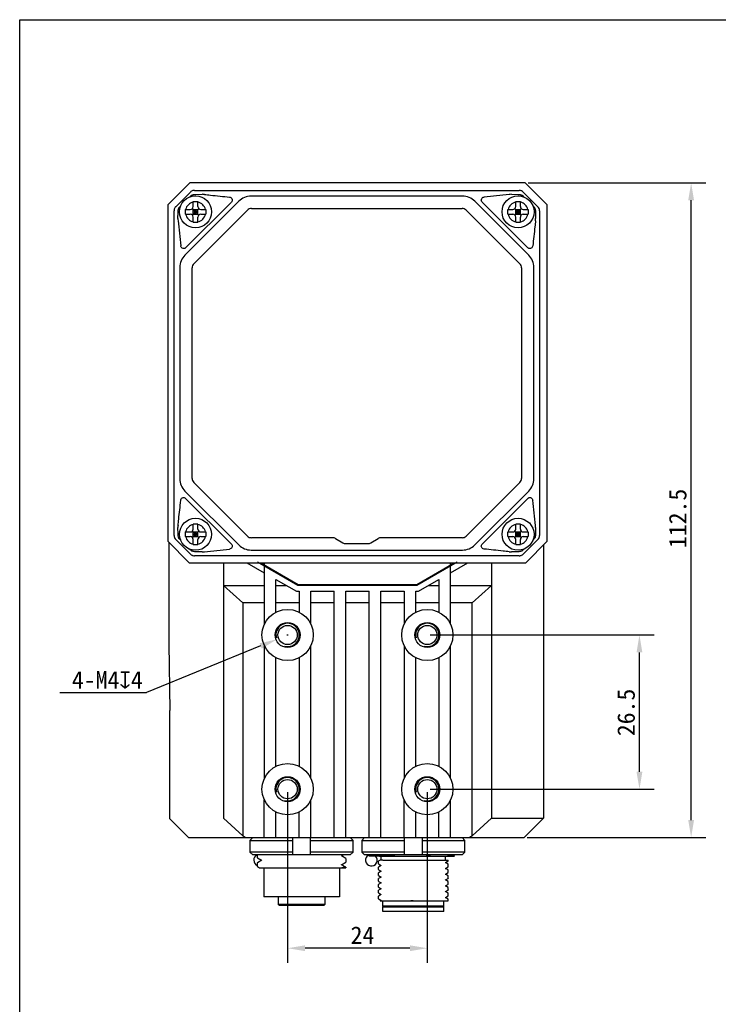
# Model space of a CAD drawing. Header units: millimetres. Extents: x 29 to 427, y -9 to 296.
# Tile 2 of 4: x 29 to 149, y 127 to 296. Entities that reach past the tile are written whole.
import ezdxf

# ---------------------------------------------------------------- set-up
doc = ezdxf.new("R2010")
doc.units = ezdxf.units.MM
doc.header["$LTSCALE"] = 23.1
doc.header["$PDMODE"] = 3
doc.header["$PDSIZE"] = 8
doc.layers.get('0').update_dxf_attribs({"linetype": 'CONTINUOUS'})
doc.layers.get('Defpoints').update_dxf_attribs({"linetype": 'CONTINUOUS'})
doc.layers.add('00_COMPONENTS', color=7, linetype='CONTINUOUS')
doc.layers.add('51__DRAFT_DIMS', color=7, linetype='CONTINUOUS')
doc.styles.get("Standard").update_dxf_attribs({"font": 'simfang.ttf'})
doc.dimstyles.new('DIMSTYLE_1', dxfattribs={"dimtxt": 3, "dimasz": 3, "dimexe": 2.5, "dimexo": 0.5, "dimgap": 0.75, "dimtad": 1, "dimdec": 1, "dimdsep": 46, "dimtxsty": 'Standard', "dimblk": '_FILLED', "dimcen": 0.09, "dimclrd": 8, "dimclre": 8, "dimclrt": 256, "dimazin": 2, "dimtp": 0.2, "dimtm": 0.2, "dimtfac": 1, "dimtdec": 1, "dimtofl": 0, "dimtmove": 0, "dimatfit": 3, "dimldrblk": '_FILLED', "dimfxl": 0, "dimtolj": 1, "dimarcsym": 0})
doc.dimstyles.new('DIMSTYLE_2', dxfattribs={"dimtxt": 3, "dimasz": 3, "dimexe": 2.5, "dimexo": 0.5, "dimtad": 1, "dimdsep": 46, "dimtxsty": 'Standard', "dimblk": '_FILLED', "dimcen": 0.09, "dimclrd": 8, "dimclre": 8, "dimclrt": 256, "dimazin": 2, "dimtp": 0.1, "dimtm": 0.1, "dimtfac": 1, "dimtofl": 0, "dimtmove": 0, "dimatfit": 1, "dimldrblk": '_FILLED', "dimfxl": 0, "dimtolj": 1, "dimarcsym": 0})

# ---------------------------------------------------------------- blocks, each defined once
blk = doc.blocks.new('_FILLED')
at = {"color": 0, "linetype": 'ByBlock'}
blk.add_solid([(0, 0), (-1, 0.167), (-1, -0.167)], dxfattribs=at)
blk = doc.blocks.new('*D1')
at = {"layer": '51__DRAFT_DIMS', "color": 8, "lineweight": -2}
for p, q in [((74.59, 163.45), (74.59, 134.12)), ((98.59, 163.45), (98.59, 134.12)), ((95.59, 136.62), (77.59, 136.62))]:
    blk.add_line(p, q, dxfattribs=at)
at = {"layer": 'Defpoints', "color": 0}
for p in [(74.59, 163.95), (98.59, 163.95), (74.59, 136.62)]:
    blk.add_point(p, dxfattribs=at)
at = {"layer": '51__DRAFT_DIMS', "color": 8, "lineweight": -2, "xscale": 3, "yscale": 3, "zscale": 3, "rotation": 180}
blk.add_blockref('_FILLED', (74.59, 136.62), dxfattribs=at)
at = {"layer": '51__DRAFT_DIMS', "color": 8, "lineweight": -2, "xscale": 3, "yscale": 3, "zscale": 3}
blk.add_blockref('_FILLED', (98.59, 136.62), dxfattribs=at)
at = {"layer": '51__DRAFT_DIMS', "insert": (87.45, 140.37), "char_height": 3, "attachment_point": 2}
blk.add_mtext('\\A1;24', dxfattribs=at)
blk = doc.blocks.new('*D2')
at = {"layer": '51__DRAFT_DIMS', "color": 8, "lineweight": -2}
for p, q in [((99.09, 190.45), (137.53, 190.45)), ((135.03, 166.95), (135.03, 187.45)), ((99.09, 163.95), (137.53, 163.95))]:
    blk.add_line(p, q, dxfattribs=at)
at = {"layer": 'Defpoints', "color": 0}
for p in [(98.59, 190.45), (135.03, 190.45), (98.59, 163.95)]:
    blk.add_point(p, dxfattribs=at)
at = {"layer": '51__DRAFT_DIMS', "color": 8, "lineweight": -2, "xscale": 3, "yscale": 3, "zscale": 3}
for p, rotation in [((135.03, 190.45), 90), ((135.03, 163.95), 270)]:
    blk.add_blockref('_FILLED', p, dxfattribs=dict(at, rotation=rotation))
at = {"layer": '51__DRAFT_DIMS', "insert": (131.23, 177.14), "char_height": 3, "attachment_point": 2, "rotation": 90}
blk.add_mtext('\\A1;26.5', dxfattribs=at)
blk = doc.blocks.new('*D3')
at = {"layer": '51__DRAFT_DIMS', "color": 8}
for p, q in [((74.5, 190.45), (74.68, 190.45)), ((74.59, 190.36), (74.59, 190.54))]:
    blk.add_line(p, q, dxfattribs=at)
at = {"layer": '51__DRAFT_DIMS', "color": 8, "lineweight": -2}
for p in [(69.96, 188.56), (35.44, 180.54)]:
    blk.add_line(p, (50.33, 180.54), dxfattribs=at)
at = {"layer": 'Defpoints', "color": 0}
for p in [(76.44, 191.21), (72.74, 189.69)]:
    blk.add_point(p, dxfattribs=at)
at = {"layer": '51__DRAFT_DIMS', "color": 8, "linetype": 'ByBlock', "lineweight": -2, "xscale": 3, "yscale": 3, "zscale": 3, "rotation": 22.21256724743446}
blk.add_blockref('_FILLED', (72.74, 189.69), dxfattribs=at)
at = {"layer": '51__DRAFT_DIMS', "insert": (49.7, 184.23), "char_height": 3, "attachment_point": 3}
blk.add_mtext('\\A1;{4-M4{\\fgdt;x}4}', dxfattribs=at)
blk = doc.blocks.new('*D8')
at = {"layer": '51__DRAFT_DIMS', "color": 8, "lineweight": -2}
for p, q in [((115.89, 268.15), (146.41, 268.15)), ((143.91, 158.65), (143.91, 265.15)), ((115.75, 155.65), (146.41, 155.65))]:
    blk.add_line(p, q, dxfattribs=at)
at = {"layer": 'Defpoints', "color": 0}
for p in [(115.39, 268.15), (143.91, 268.15), (115.25, 155.65)]:
    blk.add_point(p, dxfattribs=at)
at = {"layer": '51__DRAFT_DIMS', "color": 8, "linetype": 'ByBlock', "lineweight": -2, "xscale": 3, "yscale": 3, "zscale": 3}
for p, rotation in [((143.91, 268.15), 90), ((143.91, 155.65), 270)]:
    blk.add_blockref('_FILLED', p, dxfattribs=dict(at, rotation=rotation))
at = {"layer": '51__DRAFT_DIMS', "insert": (140.1, 210.48), "char_height": 3, "attachment_point": 2, "rotation": 90}
blk.add_mtext('\\A1;112.5', dxfattribs=at)

msp = doc.modelspace()

# ---------------------------------------------------------------- linework, layer by layer
msp.add_line((58.588, 266.851), (86.588, 266.851))
msp.add_lwpolyline([(28.566, 296.178), (427.252, 296.178), (427.252, -9.445), (28.566, -9.445)], close=True)
at = {"layer": '00_COMPONENTS', "color": 0}
for p, q in [((57.788, 268.151), (53.988, 264.351)), ((115.388, 268.151), (57.788, 268.151)), ((119.188, 264.351), (115.388, 268.151)), ((53.988, 264.351), (53.988, 206.551)), ((119.188, 206.551), (119.188, 264.351)), ((53.988, 206.551), (57.688, 202.851)), ((115.488, 202.851), (119.188, 206.551)), ((57.688, 202.851), (115.488, 202.851)), ((69.988, 202.851), (76.397, 199.151)), ((96.78, 199.151), (103.188, 202.851)), ((76.397, 199.151), (96.78, 199.151))]:
    msp.add_line(p, q, dxfattribs=at)
at = {"layer": '00_COMPONENTS', "color": 7}
for p, q in [((57.881, 266.558), (55.367, 264.044)), ((57.752, 265.702), (58.054, 266.003)), ((58.588, 266.851), (114.36, 266.851)), ((58.816, 266.153), (59.917, 266.169)), ((104.633, 265.856), (68.314, 265.856)), ((113.031, 266.169), (114.131, 266.153)), ((114.894, 266.003), (115.195, 265.702)), ((117.581, 264.044), (115.067, 266.558)), ((55.921, 263.871), (56.223, 264.172)), ((66.193, 264.977), (56.947, 255.732)), ((64.949, 264.849), (57.076, 256.975)), ((58.374, 264.051), (58.374, 264.901)), ((59.174, 264.901), (59.085, 264.901)), ((59.174, 264.051), (59.174, 264.901)), ((116, 255.732), (106.754, 264.977)), ((115.872, 256.975), (107.998, 264.849)), ((113.774, 264.051), (113.774, 264.901)), ((114.574, 264.901), (114.485, 264.901)), ((114.574, 264.051), (114.574, 264.901)), ((116.725, 264.172), (117.026, 263.871)), ((55.074, 207.565), (55.074, 263.336)), ((55.756, 262.008), (55.771, 263.108)), ((57.024, 263.551), (57.874, 263.551)), ((57.024, 263.151), (57.024, 263.551)), ((57.024, 262.818), (57.024, 263.151)), ((57.024, 262.751), (57.024, 262.818)), ((57.024, 262.751), (57.874, 262.751)), ((58.227, 262.604), (59.32, 263.697)), ((59.32, 262.604), (58.227, 263.697)), ((58.374, 262.751), (58.374, 263.551)), ((58.374, 263.551), (59.174, 263.551)), ((58.374, 263.151), (59.174, 263.151)), ((58.374, 262.751), (59.174, 262.751)), ((58.374, 261.401), (58.374, 262.251)), ((58.467, 254.244), (67.681, 263.458)), ((58.774, 262.751), (58.774, 263.551)), ((59.174, 262.751), (59.174, 263.551)), ((59.174, 261.401), (59.174, 262.251)), ((59.674, 263.551), (60.524, 263.551)), ((59.674, 262.751), (60.524, 262.751)), ((60.524, 263.551), (60.524, 263.484)), ((60.524, 263.484), (60.524, 263.151)), ((60.524, 263.151), (60.524, 262.751)), ((68.388, 263.751), (104.56, 263.751)), ((105.267, 263.458), (114.481, 254.244)), ((112.424, 263.551), (113.274, 263.551)), ((112.424, 263.151), (112.424, 263.551)), ((112.424, 262.818), (112.424, 263.151)), ((112.424, 262.751), (112.424, 262.818)), ((112.424, 262.751), (113.274, 262.751)), ((113.627, 262.604), (114.72, 263.697)), ((114.72, 262.604), (113.627, 263.697)), ((113.774, 262.751), (113.774, 263.551)), ((113.774, 263.551), (114.574, 263.551)), ((113.774, 263.151), (114.574, 263.151)), ((113.774, 262.751), (114.574, 262.751)), ((113.774, 261.401), (113.774, 262.251)), ((114.174, 262.751), (114.174, 263.551)), ((114.574, 262.751), (114.574, 263.551)), ((114.574, 261.401), (114.574, 262.251)), ((115.074, 263.551), (115.924, 263.551)), ((115.074, 262.751), (115.924, 262.751)), ((115.924, 263.551), (115.924, 263.484)), ((115.924, 263.484), (115.924, 263.151)), ((115.924, 263.151), (115.924, 262.751)), ((117.176, 263.108), (117.192, 262.008)), ((117.874, 263.337), (117.874, 207.565)), ((58.374, 261.401), (58.463, 261.401)), ((113.774, 261.401), (113.863, 261.401)), ((56.069, 253.611), (56.069, 217.291)), ((58.174, 217.365), (58.174, 253.537)), ((114.774, 253.537), (114.774, 217.365)), ((116.879, 217.291), (116.879, 253.611)), ((67.681, 207.444), (58.467, 216.658)), ((114.481, 216.658), (105.267, 207.444)), ((56.947, 215.17), (66.193, 205.924)), ((106.754, 205.924), (116, 215.17)), ((57.076, 213.926), (64.949, 206.053)), ((107.998, 206.053), (115.872, 213.926)), ((55.771, 207.793), (55.756, 208.894)), ((57.024, 208.151), (57.874, 208.151)), ((57.024, 207.751), (57.024, 208.151)), ((58.227, 207.204), (59.32, 208.297)), ((59.32, 207.204), (58.227, 208.297)), ((58.374, 208.651), (58.374, 209.501)), ((58.374, 207.351), (58.374, 208.151)), ((58.374, 208.151), (59.174, 208.151)), ((58.774, 207.351), (58.774, 208.151)), ((59.174, 209.501), (59.085, 209.501)), ((59.174, 208.651), (59.174, 209.501)), ((59.174, 207.351), (59.174, 208.151)), ((59.674, 208.151), (60.524, 208.151)), ((60.524, 208.151), (60.524, 208.084)), ((112.424, 208.151), (113.274, 208.151)), ((112.424, 207.751), (112.424, 208.151)), ((113.627, 207.204), (114.72, 208.297)), ((114.72, 207.204), (113.627, 208.297)), ((113.774, 208.651), (113.774, 209.501)), ((113.774, 207.351), (113.774, 208.151)), ((113.774, 208.151), (114.574, 208.151)), ((114.174, 207.351), (114.174, 208.151)), ((114.574, 209.501), (114.485, 209.501)), ((114.574, 208.651), (114.574, 209.501)), ((114.574, 207.351), (114.574, 208.151)), ((115.074, 208.151), (115.924, 208.151)), ((115.924, 208.151), (115.924, 208.084)), ((117.192, 208.894), (117.176, 207.793)), ((55.367, 206.858), (57.881, 204.344)), ((56.223, 206.729), (55.921, 207.031)), ((57.024, 207.418), (57.024, 207.751)), ((57.024, 207.351), (57.024, 207.418)), ((57.024, 207.351), (57.874, 207.351)), ((58.374, 207.751), (59.174, 207.751)), ((58.374, 207.351), (59.174, 207.351)), ((58.374, 206.001), (58.374, 206.851)), ((59.174, 206.001), (59.174, 206.851)), ((59.674, 207.351), (60.524, 207.351)), ((60.524, 208.084), (60.524, 207.751)), ((60.524, 207.751), (60.524, 207.351)), ((82.306, 207.151), (68.388, 207.151)), ((82.806, 207.017), (84.074, 206.285)), ((88.874, 206.285), (90.142, 207.017)), ((104.56, 207.151), (90.642, 207.151)), ((112.424, 207.418), (112.424, 207.751)), ((112.424, 207.351), (112.424, 207.418)), ((112.424, 207.351), (113.274, 207.351)), ((113.774, 207.751), (114.574, 207.751)), ((113.774, 207.351), (114.574, 207.351)), ((113.774, 206.001), (113.774, 206.851)), ((114.574, 206.001), (114.574, 206.851)), ((115.067, 204.344), (117.581, 206.858)), ((115.074, 207.351), (115.924, 207.351)), ((115.924, 208.084), (115.924, 207.751)), ((115.924, 207.751), (115.924, 207.351)), ((117.026, 207.031), (116.725, 206.729)), ((58.054, 204.898), (57.752, 205.2)), ((58.374, 206.001), (58.463, 206.001)), ((59.917, 204.733), (58.816, 204.748)), ((68.314, 205.046), (104.633, 205.046)), ((84.574, 206.151), (88.374, 206.151)), ((114.131, 204.748), (113.031, 204.733)), ((113.774, 206.001), (113.863, 206.001)), ((115.195, 205.2), (114.894, 204.898)), ((114.36, 204.051), (58.588, 204.051))]:
    msp.add_line(p, q, dxfattribs=at)
at = {"layer": '00_COMPONENTS'}
for p, q in [((54.169, 206.37), (54.169, 188.94)), ((118.561, 205.924), (118.561, 158.951)), ((63.588, 202.851), (63.588, 158.951)), ((67.611, 202.851), (70.588, 201.132)), ((76.366, 198.951), (69.438, 202.951)), ((70.588, 202.851), (70.588, 192.284)), ((103.738, 202.951), (96.81, 198.951)), ((102.588, 192.284), (102.588, 202.851)), ((102.588, 201.132), (105.565, 202.851)), ((109.588, 202.851), (109.588, 158.951)), ((72.588, 194.37), (72.588, 199.977)), ((72.588, 199.977), (76.098, 197.951)), ((97.078, 197.951), (100.588, 199.977)), ((100.588, 199.977), (100.588, 194.37)), ((66.888, 195.951), (63.588, 198.951)), ((63.588, 198.951), (70.588, 198.951)), ((72.588, 198.951), (74.366, 198.951)), ((96.81, 198.951), (76.366, 198.951)), ((98.81, 198.951), (100.588, 198.951)), ((102.588, 198.951), (109.588, 198.951)), ((109.588, 198.951), (106.288, 195.951)), ((76.098, 197.951), (76.588, 197.951)), ((76.588, 197.951), (76.588, 194.37)), ((78.588, 192.284), (78.588, 197.951)), ((78.588, 197.951), (82.588, 197.951)), ((82.588, 155.651), (82.588, 197.951)), ((84.588, 155.651), (84.588, 197.951)), ((84.588, 197.951), (88.588, 197.951)), ((88.588, 155.651), (88.588, 197.951)), ((90.588, 155.651), (90.588, 197.951)), ((90.588, 197.951), (94.588, 197.951)), ((94.588, 197.951), (94.588, 192.284)), ((96.588, 194.37), (96.588, 197.951)), ((96.588, 197.951), (97.078, 197.951)), ((66.888, 195.951), (66.888, 155.951)), ((70.588, 195.951), (66.888, 195.951)), ((76.588, 195.951), (72.588, 195.951)), ((82.588, 195.951), (78.588, 195.951)), ((88.588, 195.951), (84.588, 195.951)), ((94.588, 195.951), (90.588, 195.951)), ((100.588, 195.951), (96.588, 195.951)), ((106.288, 195.951), (102.588, 195.951)), ((106.288, 155.951), (106.288, 195.951)), ((54.169, 188.94), (54.379, 177.451)), ((70.588, 188.618), (70.588, 165.784)), ((78.588, 165.784), (78.588, 188.618)), ((94.588, 188.618), (94.588, 165.784)), ((102.588, 165.784), (102.588, 188.618)), ((72.588, 167.87), (72.588, 186.532)), ((76.588, 186.532), (76.588, 167.87)), ((96.588, 167.87), (96.588, 186.532)), ((100.588, 186.532), (100.588, 167.87)), ((54.379, 158.864), (54.379, 177.451)), ((70.588, 155.651), (70.588, 162.118)), ((78.588, 155.651), (78.588, 162.118)), ((94.588, 155.651), (94.588, 162.118)), ((102.588, 155.651), (102.588, 162.118)), ((72.588, 155.651), (72.588, 160.032)), ((76.588, 155.651), (76.588, 160.032)), ((96.588, 155.651), (96.588, 160.032)), ((100.588, 155.651), (100.588, 160.032)), ((57.592, 155.651), (54.379, 158.864)), ((63.588, 158.951), (66.888, 155.951)), ((109.588, 158.951), (106.288, 155.951)), ((109.588, 158.951), (118.561, 158.951)), ((118.561, 158.962), (115.25, 155.651)), ((57.592, 155.651), (115.25, 155.651)), ((68.622, 155.651), (68.114, 155.151)), ((68.114, 155.151), (68.114, 153.151)), ((68.114, 155.151), (75.488, 155.151)), ((75.488, 152.651), (75.488, 155.651)), ((78.488, 155.651), (78.488, 152.651)), ((78.488, 155.151), (85.862, 155.151)), ((85.862, 155.151), (85.355, 155.651)), ((85.862, 153.151), (85.862, 155.151)), ((87.822, 155.651), (87.314, 155.151)), ((87.314, 155.151), (87.314, 153.151)), ((87.314, 155.151), (94.688, 155.151)), ((94.688, 152.651), (94.688, 155.651)), ((97.688, 155.651), (97.688, 152.651)), ((97.688, 155.151), (105.062, 155.151)), ((105.062, 155.151), (104.555, 155.651)), ((105.062, 153.151), (105.062, 155.151)), ((75.488, 153.151), (68.114, 153.151)), ((68.114, 153.151), (68.622, 152.651)), ((85.355, 152.651), (68.622, 152.651)), ((69.388, 152.651), (69.388, 152.17)), ((85.862, 153.151), (78.488, 153.151)), ((83.826, 152.473), (84.133, 152.651)), ((84.578, 152.067), (83.85, 152.487)), ((85.355, 152.651), (85.862, 153.151)), ((94.688, 153.151), (87.314, 153.151)), ((87.314, 153.151), (87.822, 152.651)), ((104.555, 152.651), (87.822, 152.651)), ((88.588, 152.451), (88.588, 152.651)), ((90.35, 152.451), (88.588, 152.451)), ((90.373, 152.452), (90.35, 152.451)), ((90.373, 152.451), (103.281, 152.451)), ((90.688, 151.751), (90.688, 152.451)), ((92.696, 152.546), (92.696, 152.651)), ((105.062, 153.151), (97.688, 153.151)), ((101.688, 151.751), (101.688, 152.451)), ((102.997, 152.587), (103.109, 152.651)), ((103.281, 152.451), (103.023, 152.6)), ((104.555, 152.651), (105.062, 153.151)), ((69.388, 151.303), (69.388, 150.671)), ((69.399, 152.158), (70.127, 151.737)), ((70.152, 151.751), (69.399, 151.316)), ((69.399, 150.657), (69.757, 150.451)), ((83.825, 150.973), (84.577, 151.408)), ((83.864, 150.979), (83.85, 150.987)), ((84.576, 150.567), (83.864, 150.979)), ((84.588, 152.054), (84.588, 151.421)), ((90.188, 151.123), (90.188, 151.571)), ((90.188, 151.123), (90.197, 151.113)), ((90.659, 150.846), (90.193, 150.576)), ((90.196, 151.578), (90.194, 151.576)), ((90.197, 151.113), (90.659, 150.846)), ((90.258, 151.614), (90.199, 151.58)), ((90.495, 151.751), (90.258, 151.614)), ((90.942, 151.751), (90.495, 151.751)), ((90.673, 150.854), (90.659, 150.846)), ((90.971, 151.751), (102.188, 151.751)), ((101.675, 151.338), (101.689, 151.346)), ((101.689, 151.346), (102.16, 151.618)), ((102.176, 151.064), (101.689, 151.346)), ((101.689, 150.346), (102.16, 150.618)), ((102.176, 151.064), (102.173, 151.066)), ((102.188, 151.633), (102.188, 151.751)), ((102.188, 150.633), (102.188, 151.056)), ((69.757, 150.451), (84.588, 150.451)), ((70.488, 150.451), (70.488, 145.451)), ((83.488, 150.451), (83.488, 145.451)), ((84.588, 150.554), (84.588, 150.451)), ((90.188, 150.123), (90.188, 150.571)), ((90.188, 150.123), (90.197, 150.113)), ((90.188, 149.123), (90.188, 149.571)), ((90.188, 149.123), (90.197, 149.113)), ((90.659, 149.846), (90.193, 149.576)), ((90.197, 150.113), (90.659, 149.846)), ((90.197, 149.113), (90.659, 148.846)), ((90.673, 149.854), (90.659, 149.846)), ((101.675, 150.338), (101.689, 150.346)), ((101.675, 149.338), (101.689, 149.346)), ((102.176, 150.064), (101.689, 150.346)), ((101.689, 149.346), (102.16, 149.618)), ((102.176, 149.065), (101.689, 149.346)), ((102.177, 149.064), (102.173, 149.066)), ((102.188, 149.633), (102.188, 150.056)), ((102.188, 148.633), (102.188, 149.056)), ((90.188, 148.123), (90.188, 148.571)), ((90.188, 148.123), (90.196, 148.113)), ((90.188, 147.123), (90.188, 147.571)), ((90.659, 148.846), (90.193, 148.576)), ((90.197, 147.578), (90.194, 147.577)), ((90.196, 148.113), (90.659, 147.846)), ((90.258, 147.614), (90.2, 147.58)), ((90.659, 147.846), (90.258, 147.614)), ((90.673, 148.854), (90.659, 148.846)), ((90.673, 147.854), (90.659, 147.846)), ((101.675, 148.338), (101.689, 148.346)), ((101.675, 147.338), (101.689, 147.346)), ((101.689, 148.346), (102.161, 148.619)), ((102.176, 148.065), (101.689, 148.346)), ((101.689, 147.346), (102.093, 147.58)), ((102.176, 147.064), (101.689, 147.346)), ((102.093, 147.58), (102.16, 147.618)), ((102.176, 148.064), (102.172, 148.066)), ((102.188, 147.633), (102.188, 148.056)), ((90.188, 147.123), (90.196, 147.113)), ((90.188, 146.123), (90.188, 146.571)), ((90.188, 146.123), (90.197, 146.113)), ((90.188, 145.123), (90.188, 145.571)), ((90.659, 146.846), (90.193, 146.576)), ((90.659, 145.846), (90.193, 145.576)), ((90.196, 147.113), (90.659, 146.846)), ((90.197, 146.113), (90.659, 145.846)), ((90.673, 146.854), (90.659, 146.846)), ((90.673, 145.854), (90.659, 145.846)), ((101.675, 146.338), (101.689, 146.346)), ((101.689, 146.346), (102.093, 146.58)), ((102.176, 146.064), (101.689, 146.346)), ((101.689, 145.346), (102.16, 145.618)), ((102.093, 146.58), (102.16, 146.618)), ((102.188, 146.633), (102.188, 147.056)), ((102.188, 145.633), (102.188, 146.056)), ((83.488, 145.451), (70.488, 145.451)), ((72.988, 145.451), (72.988, 144.151)), ((73.188, 143.951), (72.988, 144.151)), ((80.988, 144.151), (72.988, 144.151)), ((80.788, 143.951), (73.188, 143.951)), ((80.788, 143.951), (80.988, 144.151)), ((80.988, 145.451), (80.988, 144.151)), ((90.197, 145.113), (90.659, 144.846)), ((90.673, 144.854), (90.499, 144.753)), ((90.499, 144.751), (102.188, 144.751)), ((90.938, 143.851), (90.938, 144.751)), ((91.038, 143.751), (90.938, 143.851)), ((101.438, 143.851), (90.938, 143.851)), ((94.083, 144.751), (94.091, 144.751)), ((101.338, 143.751), (101.438, 143.851)), ((101.438, 143.851), (101.438, 144.751)), ((101.675, 145.338), (101.689, 145.346)), ((102.176, 145.064), (101.689, 145.346)), ((102.188, 144.751), (102.188, 145.056)), ((90.938, 143.751), (101.438, 143.751)), ((90.938, 142.951), (90.938, 143.751)), ((101.438, 142.951), (90.938, 142.951)), ((101.438, 142.951), (101.438, 143.751))]:
    msp.add_line(p, q, dxfattribs=at)
at = {"layer": '00_COMPONENTS', "color": 7}
for centre in [(58.774, 263.151), (114.174, 263.151), (58.774, 207.751), (114.174, 207.751)]:
    msp.add_circle(centre, 2.75, dxfattribs=at)
at = {"layer": '00_COMPONENTS'}
for centre, radius in [((74.588, 190.451), 4.4), ((98.588, 190.451), 4.4), ((74.588, 190.451), 2.15), ((74.588, 190.451), 1.65), ((98.588, 190.451), 2.15), ((98.588, 190.451), 1.65), ((74.588, 163.951), 4.4), ((98.588, 163.951), 4.4), ((74.588, 163.951), 2.15), ((98.588, 163.951), 2.15), ((74.588, 163.951), 1.65), ((98.588, 163.951), 1.65)]:
    msp.add_circle(centre, radius, dxfattribs=at)
at = {"layer": '00_COMPONENTS', "color": 7}
for centre, radius, start, end in [((58.592, 265.846), 1.006, 120.05357, 134.96005), ((58.589, 265.848), 1.003, 105.01827, 119.99789), ((58.589, 265.845), 1.006, 90.04045, 104.96241), ((59.963, 263.108), 3.062, 83.94818, 90.85614), ((68.314, 262.856), 3, 90.00054, 134.99946), ((104.633, 262.856), 3, 45.00054, 89.99946), ((325.781, -1727.502), 2005.013, 96.101674, 96.226136), ((112.985, 263.108), 3.061, 89.14368, 96.05201), ((114.359, 265.846), 1.005, 75.08143, 89.9605), ((114.36, 265.851), 1, 64.98587, 75.04373), ((114.355, 265.845), 1.007, 45.07418, 64.90383), ((56.079, 263.333), 1.006, 135.03995, 149.94643), ((56.097, 263.37), 0.993, 135.00652, 138.93031), ((58.774, 263.151), 1.75, 103.21298, 166.78702), ((57.874, 264.051), 0.5, 270, 0), ((58.773, -7.613), 272.514, 89.93441, 90.0839), ((58.774, 263.151), 1.75, 13.21298, 76.78702), ((59.674, 264.051), 0.5, 180, 270), ((114.174, 263.151), 1.75, 103.21298, 166.78702), ((113.274, 264.051), 0.5, 270, 0), ((114.173, -7.613), 272.514, 89.93441, 90.0839), ((114.174, 263.151), 1.75, 13.21298, 76.78702), ((115.074, 264.051), 0.5, 180, 270), ((116.868, 263.332), 1.007, 25.09617, 44.92582), ((56.079, 263.336), 1.006, 165.03759, 179.95955), ((56.076, 263.336), 1.003, 150.00211, 164.98173), ((58.774, 263.151), 1.75, 193.21298, 256.78702), ((57.874, 262.251), 0.5, 0, 90), ((58.774, 263.151), 1.75, 283.21298, 346.78702), ((59.674, 262.251), 0.5, 90, 180), ((68.388, 262.751), 1, 90, 135), ((104.56, 262.751), 1, 45, 90), ((114.174, 263.151), 1.75, 193.21298, 256.78702), ((113.274, 262.251), 0.5, 0, 90), ((115.074, 262.251), 0.5, 90, 180), ((114.174, 263.151), 1.75, 283.21298, 346.78702), ((116.874, 263.337), 1, 14.95627, 25.01413), ((116.869, 263.336), 1.005, 0.0395, 14.91857), ((58.817, 261.962), 3.061, 179.14368, 186.05201), ((2049.422, 474.758), 2005.008, 186.101674, 186.226136), ((58.775, 533.915), 272.514, 269.93441, 270.0839), ((114.175, 533.915), 272.514, 269.93441, 270.0839), ((114.131, 261.962), 3.062, 353.94818, 0.85614), ((59.068, 253.61), 3, 135.00054, 179.99946), ((113.879, 253.61), 3, 0.00054, 44.99946), ((59.174, 253.537), 1, 135, 180), ((113.774, 253.537), 1, 0, 45), ((59.068, 217.291), 3, 180.00054, 224.99987), ((59.174, 217.365), 1, 180, 225), ((113.774, 217.365), 1, 315, 0), ((113.879, 217.291), 3, 315.00023, 359.99946), ((-1876.474, -3.856), 2005.008, 6.101674, 6.226136), ((58.817, 208.94), 3.062, 173.94818, 180.85614), ((58.774, 207.751), 1.75, 103.21298, 166.78702), ((57.874, 208.651), 0.5, 270, 0), ((58.773, -63.013), 272.514, 89.93441, 90.0839), ((58.774, 207.751), 1.75, 13.21298, 76.78702), ((59.674, 208.651), 0.5, 180, 270), ((114.174, 207.751), 1.75, 103.21298, 166.78702), ((113.274, 208.651), 0.5, 270, 0), ((114.173, -63.013), 272.514, 89.93441, 90.0839), ((114.174, 207.751), 1.75, 13.21298, 76.78702), ((115.074, 208.651), 0.5, 180, 270), ((114.131, 208.94), 3.061, 359.14368, 6.05201), ((56.079, 207.566), 1.005, 180.0395, 194.91857), ((56.074, 207.565), 1, 194.95627, 205.01413), ((56.08, 207.569), 1.007, 205.09617, 224.92582), ((58.774, 207.751), 1.75, 193.21298, 256.78702), ((57.874, 206.851), 0.5, 0, 90), ((58.774, 207.751), 1.75, 283.21298, 346.78702), ((59.674, 206.851), 0.5, 90, 180), ((68.388, 208.151), 1, 225, 270), ((82.306, 206.151), 1, 60, 90), ((90.642, 206.151), 1, 90, 120), ((104.56, 208.151), 1, 270, 315), ((114.174, 207.751), 1.75, 193.21298, 256.78702), ((113.274, 206.851), 0.5, 0, 90), ((114.174, 207.751), 1.75, 283.21298, 346.78702), ((115.074, 206.851), 0.5, 90, 180), ((116.868, 207.569), 1.007, 315.07418, 334.90383), ((116.874, 207.565), 1, 334.98587, 345.04373), ((116.869, 207.566), 1.005, 345.08143, 359.9605), ((58.775, 478.515), 272.514, 269.93441, 270.0839), ((59.963, 207.794), 3.061, 269.14368, 276.05201), ((-152.834, 2198.404), 2005.013, 276.101674, 276.226136), ((68.314, 208.045), 3, 225.00054, 269.99946), ((84.574, 207.151), 1, 240, 270), ((88.374, 207.151), 1, 270, 300), ((104.633, 208.045), 3, 270.00054, 314.99946), ((112.985, 207.794), 3.062, 263.94818, 270.85614), ((114.175, 478.515), 272.514, 269.93441, 270.0839), ((58.592, 205.057), 1.007, 225.07418, 244.90383), ((58.588, 205.051), 1, 244.98587, 255.04373), ((58.589, 205.056), 1.005, 255.08143, 269.9605), ((114.359, 205.056), 1.005, 270.0395, 284.91857), ((114.36, 205.051), 1, 284.95627, 295.01413), ((114.355, 205.057), 1.007, 295.09617, 314.92582)]:
    msp.add_arc(centre, radius, start, end, dxfattribs=at)
at = {"layer": '00_COMPONENTS'}
for centre, radius, start, end in [((74.588, 190.451), 2, 255, 195), ((98.588, 190.451), 2, 255, 195), ((74.588, 163.951), 2, 255, 195), ((98.588, 163.951), 2, 255, 195), ((105.888, 223.863), 78.314, 240.13227, 240.576), ((67.288, 223.863), 78.314, 299.424, 299.86773), ((69.775, 151.751), 1, 115.82026, 247.22381), ((88.975, 151.751), 1, 115.82026, 44.42918), ((96.415, 168.334), 16.195, 257.08543, 258.73542), ((95.049, 168.271), 16.142, 281.45799, 284.60642), ((90.206, 151.553), 0.0269, 117.52431, 120.31405), ((101.905, 152.86), 1.269, 277.83276, 279.16149), ((101.911, 151.824), 1.232, 277.89746, 279.24626), ((101.906, 150.859), 1.268, 277.83151, 279.16032), ((90.206, 147.553), 0.027, 117.44368, 120.50353), ((101.908, 148.844), 1.252, 277.85616, 279.19211), ((101.906, 147.857), 1.266, 277.83807, 279.16768), ((101.91, 146.833), 1.241, 277.88139, 279.22425)]:
    msp.add_arc(centre, radius, start, end, dxfattribs=at)
at = {"layer": '00_COMPONENTS', "color": 7}
for points, knots in [([(58.054, 266.003), (58.115, 266.03), (58.241, 266.07), (58.432, 266.114), (58.624, 266.143), (58.753, 266.153), (58.816, 266.153)], [0, 0, 0, 0, 0.2544537, 0.5065388, 0.7555646, 1, 1, 1, 1]), ([(60.286, 266.152), (60.639, 266.114), (62.083, 265.96), (63.526, 265.804), (64.616, 265.685)], [0, 0, 0, 0, 0.2449099, 1, 1, 1, 1]), ([(64.616, 265.685), (64.699, 265.676), (64.861, 265.62), (65.045, 265.433), (65.106, 265.204), (65.063, 264.997), (64.995, 264.894), (64.949, 264.849)], [0, 0, 0, 0, 0.2257754, 0.4412047, 0.6800408, 0.8274736, 1, 1, 1, 1]), ([(107.998, 264.849), (107.953, 264.895), (107.885, 264.997), (107.841, 265.205), (107.903, 265.434), (108.086, 265.62), (108.248, 265.676), (108.332, 265.685)], [0, 0, 0, 0, 0.1728749, 0.3204449, 0.5591448, 0.7743606, 1, 1, 1, 1]), ([(114.131, 266.153), (114.195, 266.153), (114.323, 266.143), (114.515, 266.114), (114.707, 266.07), (114.833, 266.029), (114.894, 266.003)], [0, 0, 0, 0, 0.2444268, 0.4934533, 0.7455388, 1, 1, 1, 1]), ([(55.771, 263.108), (55.772, 263.172), (55.781, 263.3), (55.811, 263.492), (55.855, 263.684), (55.895, 263.81), (55.921, 263.871)], [0, 0, 0, 0, 0.244427, 0.4934535, 0.745539, 1, 1, 1, 1]), ([(117.026, 263.871), (117.052, 263.81), (117.093, 263.684), (117.136, 263.492), (117.166, 263.3), (117.176, 263.172), (117.176, 263.108)], [0, 0, 0, 0, 0.2544542, 0.5065401, 0.7555664, 1, 1, 1, 1]), ([(117.175, 261.639), (117.137, 261.286), (116.983, 259.842), (116.827, 258.399), (116.708, 257.309)], [0, 0, 0, 0, 0.2449099, 1, 1, 1, 1]), ([(57.076, 256.975), (57.03, 256.93), (56.927, 256.862), (56.72, 256.819), (56.491, 256.88), (56.305, 257.064), (56.249, 257.225), (56.24, 257.309)], [0, 0, 0, 0, 0.172872, 0.3204406, 0.5591411, 0.7743584, 1, 1, 1, 1]), ([(116.708, 257.309), (116.699, 257.225), (116.643, 257.063), (116.456, 256.88), (116.227, 256.819), (116.02, 256.862), (115.917, 256.93), (115.872, 256.975)], [0, 0, 0, 0, 0.2257762, 0.4412051, 0.6800412, 0.8274741, 1, 1, 1, 1]), ([(55.772, 209.263), (55.81, 209.616), (55.965, 211.06), (56.121, 212.503), (56.24, 213.593)], [0, 0, 0, 0, 0.2449099, 1, 1, 1, 1]), ([(56.24, 213.593), (56.249, 213.676), (56.305, 213.838), (56.491, 214.022), (56.72, 214.083), (56.928, 214.04), (57.03, 213.972), (57.076, 213.926)], [0, 0, 0, 0, 0.2257764, 0.4412055, 0.6800415, 0.8274742, 1, 1, 1, 1]), ([(115.872, 213.926), (115.917, 213.972), (116.02, 214.04), (116.228, 214.083), (116.457, 214.022), (116.643, 213.838), (116.699, 213.676), (116.708, 213.593)], [0, 0, 0, 0, 0.1728749, 0.3204449, 0.5591448, 0.7743606, 1, 1, 1, 1]), ([(55.921, 207.031), (55.895, 207.092), (55.855, 207.218), (55.811, 207.409), (55.781, 207.601), (55.772, 207.73), (55.771, 207.793)], [0, 0, 0, 0, 0.2544542, 0.5065401, 0.7555664, 1, 1, 1, 1]), ([(117.176, 207.793), (117.176, 207.73), (117.166, 207.601), (117.136, 207.409), (117.093, 207.218), (117.052, 207.092), (117.026, 207.031)], [0, 0, 0, 0, 0.2444268, 0.4934533, 0.7455388, 1, 1, 1, 1]), ([(58.816, 204.748), (58.753, 204.749), (58.624, 204.758), (58.432, 204.788), (58.241, 204.832), (58.115, 204.872), (58.054, 204.898)], [0, 0, 0, 0, 0.2444268, 0.4934533, 0.7455388, 1, 1, 1, 1]), ([(64.949, 206.053), (64.995, 206.007), (65.063, 205.904), (65.106, 205.697), (65.045, 205.468), (64.861, 205.282), (64.699, 205.226), (64.616, 205.217)], [0, 0, 0, 0, 0.1728756, 0.3204474, 0.5591476, 0.7743622, 1, 1, 1, 1]), ([(108.332, 205.217), (108.248, 205.226), (108.086, 205.282), (107.903, 205.468), (107.841, 205.697), (107.885, 205.905), (107.953, 206.007), (107.998, 206.053)], [0, 0, 0, 0, 0.2257762, 0.4412051, 0.6800412, 0.8274741, 1, 1, 1, 1]), ([(112.662, 204.749), (112.309, 204.787), (110.865, 204.942), (109.422, 205.098), (108.332, 205.217)], [0, 0, 0, 0, 0.2449099, 1, 1, 1, 1]), ([(114.894, 204.898), (114.833, 204.872), (114.707, 204.832), (114.515, 204.788), (114.323, 204.758), (114.195, 204.749), (114.131, 204.748)], [0, 0, 0, 0, 0.2544542, 0.5065401, 0.7555664, 1, 1, 1, 1])]:
    msp.add_open_spline(points, degree=3, knots=knots, dxfattribs=at)
at = {"layer": '00_COMPONENTS'}
for points, knots in [([(92.696, 152.546), (92.48, 152.538), (91.706, 152.51), (90.931, 152.479), (90.373, 152.452)], [0, 0, 0, 0, 0.2783067, 1, 1, 1, 1]), ([(92.795, 152.549), (92.787, 152.548), (92.766, 152.547), (92.733, 152.548), (92.708, 152.546), (92.696, 152.546)], [0, 0, 0, 0, 0.2500397, 0.6250092, 1, 1, 1, 1]), ([(101.706, 152.451), (101.797, 152.456), (101.968, 152.467), (102.209, 152.484), (102.42, 152.5), (102.599, 152.517), (102.746, 152.534), (102.86, 152.55), (102.934, 152.564), (102.976, 152.577), (102.992, 152.583), (102.997, 152.587)], [0, 0, 0, 0, 0.2087654, 0.3951659, 0.5580683, 0.6966213, 0.8103254, 0.8988702, 0.9620297, 0.9841129, 1, 1, 1, 1]), ([(69.399, 152.158), (69.398, 152.159), (69.393, 152.162), (69.388, 152.167), (69.388, 152.17)], [0, 0, 0, 0, 0.3362146, 1, 1, 1, 1]), ([(69.399, 151.316), (69.398, 151.315), (69.393, 151.312), (69.388, 151.307), (69.388, 151.303)], [0, 0, 0, 0, 0.3367251, 1, 1, 1, 1]), ([(69.388, 150.671), (69.388, 150.669), (69.39, 150.663), (69.395, 150.66), (69.399, 150.657)], [0, 0, 0, 0, 0.1882231, 1, 1, 1, 1]), ([(84.577, 151.408), (84.579, 151.409), (84.583, 151.412), (84.588, 151.417), (84.588, 151.421)], [0, 0, 0, 0, 0.3366933, 1, 1, 1, 1]), ([(84.578, 152.067), (84.579, 152.066), (84.584, 152.063), (84.588, 152.058), (84.588, 152.054)], [0, 0, 0, 0, 0.3341356, 1, 1, 1, 1]), ([(90.193, 151.576), (90.192, 151.575), (90.19, 151.574), (90.188, 151.572), (90.188, 151.571)], [0, 0, 0, 0, 0.3353132, 1, 1, 1, 1]), ([(90.277, 151.594), (90.26, 151.592), (90.233, 151.588), (90.206, 151.582), (90.196, 151.578)], [0, 0, 0, 0, 0.6269521, 1, 1, 1, 1]), ([(102.161, 151.618), (102.157, 151.617), (102.14, 151.613), (102.122, 151.61), (102.107, 151.607)], [0, 0, 0, 0, 0.2027232, 1, 1, 1, 1]), ([(102.161, 150.618), (102.157, 150.617), (102.14, 150.613), (102.123, 150.61), (102.109, 150.608)], [0, 0, 0, 0, 0.2038647, 1, 1, 1, 1]), ([(102.188, 151.633), (102.188, 151.63), (102.177, 151.623), (102.168, 151.62), (102.161, 151.618)], [0, 0, 0, 0, 0.3184226, 1, 1, 1, 1]), ([(102.188, 150.633), (102.188, 150.63), (102.177, 150.623), (102.168, 150.62), (102.161, 150.618)], [0, 0, 0, 0, 0.3180475, 1, 1, 1, 1]), ([(102.188, 151.056), (102.188, 151.059), (102.18, 151.065), (102.173, 151.068), (102.167, 151.069)], [0, 0, 0, 0, 0.3319334, 1, 1, 1, 1]), ([(102.182, 151.058), (102.182, 151.058), (102.181, 151.061), (102.178, 151.063), (102.176, 151.064)], [0, 0, 0, 0, 0.1869453, 1, 1, 1, 1]), ([(84.588, 150.555), (84.588, 150.549), (84.577, 150.541), (84.562, 150.535), (84.542, 150.528), (84.517, 150.522), (84.472, 150.513), (84.403, 150.502), (84.304, 150.489), (84.183, 150.476), (84.041, 150.463), (83.939, 150.455), (83.885, 150.451)], [0, 0, 0, 0, 0.0237273, 0.0451407, 0.0737845, 0.1098648, 0.1534679, 0.2632999, 0.4032372, 0.5730483, 0.7721954, 1, 1, 1, 1]), ([(84.576, 150.568), (84.578, 150.567), (84.583, 150.564), (84.588, 150.559), (84.588, 150.555)], [0, 0, 0, 0, 0.3398654, 1, 1, 1, 1]), ([(90.188, 150.571), (90.188, 150.571), (90.189, 150.573), (90.191, 150.575), (90.193, 150.576)], [0, 0, 0, 0, 0.1874074, 1, 1, 1, 1]), ([(90.188, 149.571), (90.188, 149.572), (90.189, 149.574), (90.191, 149.575), (90.193, 149.576)], [0, 0, 0, 0, 0.1893612, 1, 1, 1, 1]), ([(102.161, 149.618), (102.157, 149.617), (102.14, 149.613), (102.122, 149.61), (102.107, 149.607)], [0, 0, 0, 0, 0.2029727, 1, 1, 1, 1]), ([(102.188, 149.633), (102.188, 149.63), (102.177, 149.623), (102.168, 149.62), (102.161, 149.618)], [0, 0, 0, 0, 0.3182157, 1, 1, 1, 1]), ([(102.176, 150.064), (102.175, 150.065), (102.171, 150.067), (102.166, 150.069), (102.162, 150.07)], [0, 0, 0, 0, 0.1998992, 1, 1, 1, 1]), ([(102.188, 150.056), (102.188, 150.059), (102.18, 150.065), (102.173, 150.068), (102.168, 150.069)], [0, 0, 0, 0, 0.333257, 1, 1, 1, 1]), ([(102.188, 149.056), (102.188, 149.059), (102.18, 149.065), (102.173, 149.068), (102.168, 149.069)], [0, 0, 0, 0, 0.3333823, 1, 1, 1, 1]), ([(102.182, 149.058), (102.182, 149.058), (102.181, 149.061), (102.179, 149.063), (102.177, 149.064)], [0, 0, 0, 0, 0.1874465, 1, 1, 1, 1]), ([(90.188, 148.571), (90.188, 148.572), (90.189, 148.574), (90.191, 148.576), (90.193, 148.577)], [0, 0, 0, 0, 0.1889039, 1, 1, 1, 1]), ([(90.193, 147.576), (90.192, 147.576), (90.19, 147.574), (90.188, 147.572), (90.188, 147.571)], [0, 0, 0, 0, 0.3345365, 1, 1, 1, 1]), ([(90.278, 147.594), (90.261, 147.592), (90.234, 147.588), (90.206, 147.582), (90.197, 147.578)], [0, 0, 0, 0, 0.6263797, 1, 1, 1, 1]), ([(102.161, 147.618), (102.157, 147.617), (102.14, 147.613), (102.122, 147.61), (102.108, 147.607)], [0, 0, 0, 0, 0.2035133, 1, 1, 1, 1]), ([(102.163, 148.619), (102.16, 148.618), (102.142, 148.613), (102.124, 148.61), (102.109, 148.608)], [0, 0, 0, 0, 0.2000214, 1, 1, 1, 1]), ([(102.188, 147.633), (102.188, 147.63), (102.177, 147.623), (102.168, 147.62), (102.161, 147.618)], [0, 0, 0, 0, 0.3179654, 1, 1, 1, 1]), ([(102.188, 148.633), (102.188, 148.63), (102.178, 148.623), (102.17, 148.621), (102.163, 148.619)], [0, 0, 0, 0, 0.3226373, 1, 1, 1, 1]), ([(102.188, 148.056), (102.188, 148.059), (102.18, 148.065), (102.173, 148.068), (102.168, 148.069)], [0, 0, 0, 0, 0.3328043, 1, 1, 1, 1]), ([(102.182, 148.059), (102.181, 148.059), (102.18, 148.062), (102.178, 148.063), (102.176, 148.064)], [0, 0, 0, 0, 0.1880637, 1, 1, 1, 1]), ([(90.188, 146.571), (90.188, 146.571), (90.189, 146.574), (90.191, 146.575), (90.193, 146.576)], [0, 0, 0, 0, 0.1872869, 1, 1, 1, 1]), ([(90.188, 145.571), (90.188, 145.571), (90.189, 145.574), (90.191, 145.575), (90.193, 145.576)], [0, 0, 0, 0, 0.1878535, 1, 1, 1, 1]), ([(102.161, 146.618), (102.157, 146.617), (102.139, 146.613), (102.122, 146.61), (102.107, 146.607)], [0, 0, 0, 0, 0.2032415, 1, 1, 1, 1]), ([(102.161, 145.618), (102.157, 145.617), (102.14, 145.613), (102.123, 145.61), (102.109, 145.608)], [0, 0, 0, 0, 0.2036652, 1, 1, 1, 1]), ([(102.146, 147.075), (102.152, 147.073), (102.162, 147.071), (102.172, 147.067), (102.176, 147.064)], [0, 0, 0, 0, 0.5964111, 1, 1, 1, 1]), ([(102.146, 146.075), (102.152, 146.073), (102.162, 146.071), (102.172, 146.067), (102.176, 146.064)], [0, 0, 0, 0, 0.5970509, 1, 1, 1, 1]), ([(102.188, 146.633), (102.188, 146.63), (102.177, 146.623), (102.168, 146.62), (102.161, 146.618)], [0, 0, 0, 0, 0.3179057, 1, 1, 1, 1]), ([(102.188, 145.633), (102.188, 145.63), (102.177, 145.623), (102.168, 145.62), (102.161, 145.618)], [0, 0, 0, 0, 0.317945, 1, 1, 1, 1]), ([(102.188, 147.056), (102.188, 147.059), (102.18, 147.065), (102.173, 147.068), (102.168, 147.069)], [0, 0, 0, 0, 0.3327781, 1, 1, 1, 1]), ([(102.188, 146.056), (102.188, 146.059), (102.18, 146.065), (102.173, 146.068), (102.168, 146.069)], [0, 0, 0, 0, 0.3330364, 1, 1, 1, 1]), ([(90.188, 145.123), (90.188, 145.122), (90.189, 145.118), (90.194, 145.115), (90.197, 145.113)], [0, 0, 0, 0, 0.1881904, 1, 1, 1, 1]), ([(94.091, 144.751), (94.26, 144.756), (94.954, 144.775), (95.648, 144.793), (96.174, 144.807)], [0, 0, 0, 0, 0.2429697, 1, 1, 1, 1]), ([(102.176, 145.064), (102.175, 145.065), (102.171, 145.067), (102.166, 145.069), (102.162, 145.07)], [0, 0, 0, 0, 0.1999253, 1, 1, 1, 1]), ([(102.188, 145.056), (102.188, 145.059), (102.18, 145.065), (102.173, 145.068), (102.168, 145.069)], [0, 0, 0, 0, 0.3339055, 1, 1, 1, 1])]:
    msp.add_open_spline(points, degree=3, knots=knots, dxfattribs=at)
for points in [[(102.18, 150.062), (102.179, 150.063), (102.177, 150.063), (102.176, 150.064)], [(102.179, 145.062), (102.178, 145.063), (102.177, 145.064), (102.176, 145.064)]]:
    msp.add_open_spline(points, degree=3, dxfattribs=at)

# ---------------------------------------------------------------- dimensions: what is measured, and where the dimension line sits
at = {"layer": '51__DRAFT_DIMS'}
for base, p1, p2, angle, picture, middle in [((143.906, 268.151), (115.25, 155.651), (115.388, 268.151), 90, '*D8', (143.906, 210.482)), ((135.03, 190.451), (98.588, 163.951), (98.588, 190.451), 90, '*D2', (135.03, 177.139)), ((74.588, 136.621), (98.588, 163.951), (74.588, 163.951), 180, '*D1', (87.447, 136.621))]:
    dim = msp.add_linear_dim(base=base, p1=p1, p2=p2, angle=angle, dimstyle='DIMSTYLE_1', dxfattribs=at)
    dim.commit()
    dim.dimension.update_dxf_attribs({"geometry": picture, "text_midpoint": middle, "dimtype": 160})
dim = msp.add_diameter_dim_2p(p1=(76.44, 191.207), p2=(72.737, 189.695), text='{4-M<>{\\fgdt;x}4}', dimstyle='DIMSTYLE_2', override={"dimtih": 1, "dimtoh": 1, "dimpost": '<>'}, dxfattribs=at)
dim.commit()
dim.dimension.update_dxf_attribs({"geometry": '*D3', "text_midpoint": (42.573, 180.544), "dimtype": 163})

doc.saveas('drawing.dxf')
